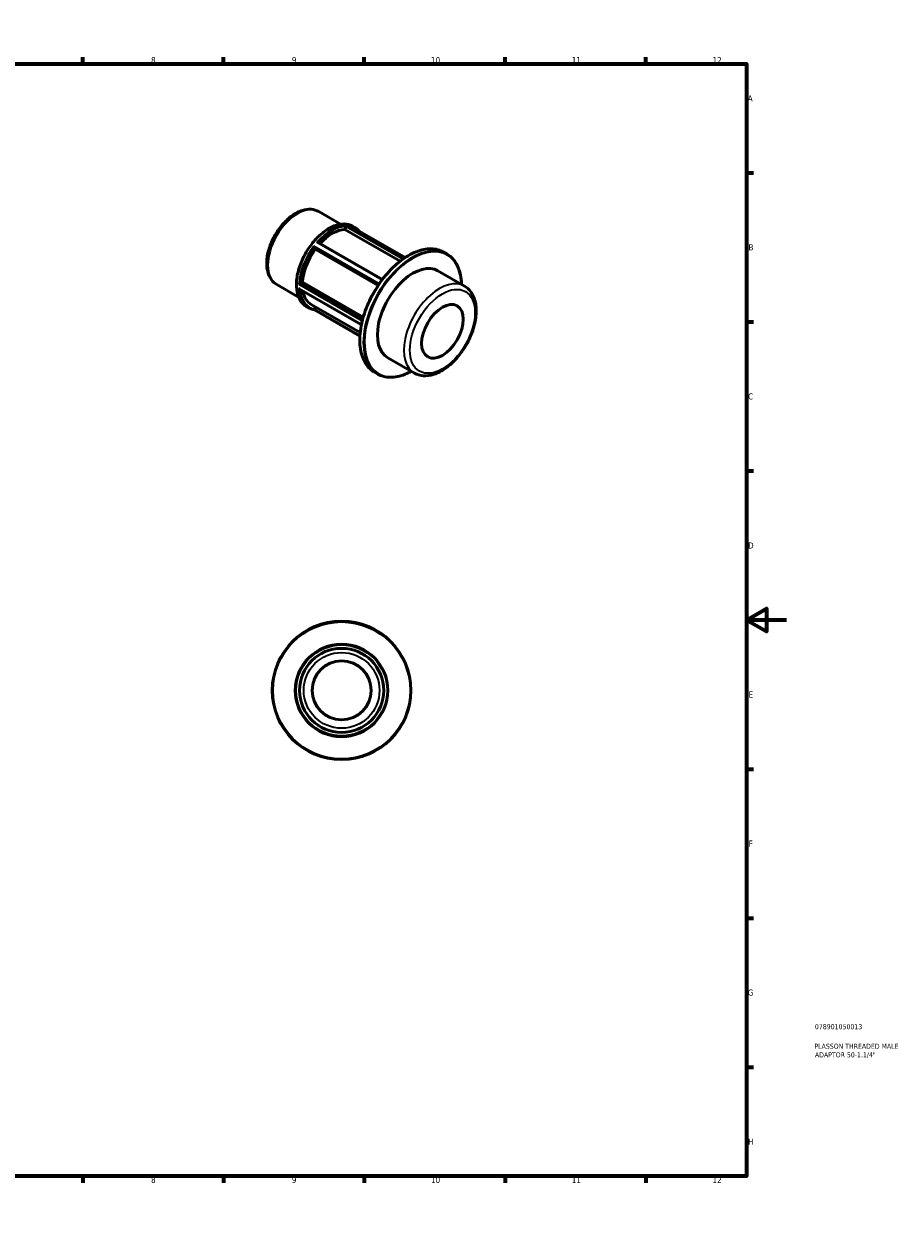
# Model space of a CAD drawing. Header units: millimetres. Extents: x 0 to 898, y 0 to 594.
# Tile 3 of 3: x 461 to 898, y 0 to 594. Entities that reach past the tile are written whole.
import ezdxf

# ---------------------------------------------------------------- set-up
doc = ezdxf.new("R2010")
doc.units = ezdxf.units.MM
for name, color, linetype, lineweight in [('Border (ANSI)', 7, 'Continuous', 70), ('Title (ISO)', 7, 'Continuous', 50), ('Visible (ANSI)', 7, 'Continuous', 50), ('Visible Narrow (ANSI)', 7, 'Continuous', 35)]:
    doc.layers.add(name, color=color, linetype=linetype, lineweight=lineweight)
doc.styles.add('Note Text (ANSI)', font='tahoma.ttf')
doc.styles.add('Note Text (ISO)', font='tahoma.ttf')

# ---------------------------------------------------------------- blocks, each defined once
blk = doc.blocks.new('Borders Default Border')
at = {"layer": 'Border (ANSI)'}
for p, q in [((70.08, 574), (70.08, 577.45)), ((140.17, 574), (140.17, 577.45)), ((210.25, 574), (210.25, 577.45)), ((280.33, 574), (280.33, 577.45)), ((350.42, 574), (350.42, 577.45)), ((490.58, 574), (490.58, 577.45)), ((560.67, 574), (560.67, 577.45)), ((630.75, 574), (630.75, 577.45)), ((700.83, 574), (700.83, 577.45)), ((770.92, 574), (770.92, 577.45)), ((20, 519.75), (16.55, 519.75)), ((821, 519.75), (824.45, 519.75)), ((20, 445.5), (16.55, 445.5)), ((821, 445.5), (824.45, 445.5)), ((20, 371.25), (16.55, 371.25)), ((821, 371.25), (824.45, 371.25)), ((20, 222.75), (16.55, 222.75)), ((821, 222.75), (824.45, 222.75)), ((20, 148.5), (16.55, 148.5)), ((821, 148.5), (824.45, 148.5)), ((20, 74.25), (16.55, 74.25)), ((821, 74.25), (824.45, 74.25)), ((70.08, 20), (70.08, 16.55)), ((140.17, 20), (140.17, 16.55)), ((210.25, 20), (210.25, 16.55)), ((280.33, 20), (280.33, 16.55)), ((350.42, 20), (350.42, 16.55)), ((490.58, 20), (490.58, 16.55)), ((560.67, 20), (560.67, 16.55)), ((630.75, 20), (630.75, 16.55)), ((700.83, 20), (700.83, 16.55)), ((770.92, 20), (770.92, 16.55))]:
    blk.add_line(p, q, dxfattribs=at)
at = {"layer": 'Border (ANSI)', "flags": 128}
for points in [[(420.5, 594), (420.5, 574), (414.73, 584), (426.27, 584), (420.5, 574)], [(20, 20), (20, 574), (821, 574), (821, 20), (20, 20)], [(0, 297), (20, 297), (10, 302.77), (10, 291.23), (20, 297)], [(841, 297), (821, 297), (831, 302.77), (831, 291.23), (821, 297)], [(420.5, 0), (420.5, 20), (414.73, 10), (426.27, 10), (420.5, 20)]]:
    blk.add_lwpolyline(points, dxfattribs=at)
at = {"layer": 'Border (ANSI)', "attachment_point": 7, "style": 'Note Text (ANSI)'}
for s, insert, char_height in [('1', (34.35, 574.4), 3.05), ('2', (104.2, 574.4), 3.05), ('3', (174.26, 574.34), 3.05), ('4', (244.23, 574.4), 3.05), ('5', (314.48, 574.34), 3.05), ('6', (384.49, 574.34), 3.05), ('7', (454.6, 574.4), 3.05), ('8', (524.63, 574.33), 3.05), ('9', (594.7, 574.34), 3.05), ('10', (663.96, 574.34), 3.048), ('11', (734.04, 574.4), 3.048), ('12', (804.13, 574.4), 3.048), ('A', (16.78, 555.35), 3.05), ('A', (821.63, 555.35), 3.05), ('B', (17.15, 481.1), 3.05), ('B', (821.99, 481.1), 3.05), ('C', (16.95, 406.8), 3.05), ('C', (821.8, 406.8), 3.05), ('D', (16.96, 332.6), 3.05), ('D', (821.81, 332.6), 3.05), ('E', (17.21, 258.35), 3.05), ('E', (822.05, 258.35), 3.05), ('F', (17.29, 184.1), 3.05), ('F', (822.14, 184.1), 3.05), ('G', (16.81, 109.79), 3.05), ('G', (821.66, 109.79), 3.05), ('H', (16.97, 35.6), 3.05), ('H', (821.81, 35.6), 3.05), ('1', (34.35, 16.55), 3.05), ('2', (104.2, 16.55), 3.05), ('3', (174.26, 16.49), 3.05), ('4', (244.23, 16.55), 3.05), ('5', (314.48, 16.49), 3.05), ('6', (384.49, 16.49), 3.05), ('7', (454.6, 16.55), 3.05), ('8', (524.63, 16.48), 3.05), ('9', (594.7, 16.49), 3.05), ('10', (663.96, 16.49), 3.048), ('11', (734.04, 16.55), 3.048), ('12', (804.13, 16.55), 3.048)]:
    blk.add_mtext(s, dxfattribs=dict(at, insert=insert, char_height=char_height))
blk = doc.blocks.new('Title Blocks ISO')
at = {"layer": 'Title (ISO)', "color": 232, "true_color": 0xca0064, "style": 'Note Text (ISO)'}
for tag, p in [('PART_NUMBER_001', (34.08, 73.13)), ('DESCRIPTION_001', (33.84, 63.4)), ('DESCRIPTION_002', (34.09, 59.12))]:
    blk.add_attdef(tag, p, '', height=2.5, dxfattribs=at)

msp = doc.modelspace()

# ---------------------------------------------------------------- linework, layer by layer
at = {"layer": 'Visible (ANSI)'}
for p, q in [((608.064, 500.465), (618.958, 494.191)), ((621.151, 491.545), (621.745, 493.078)), ((623.524, 493.437), (651.118, 477.546)), ((624.894, 493.191), (625.999, 492.555)), ((648.6, 475.738), (621.151, 491.545)), ((606.381, 481.669), (605.786, 482.517)), ((637.626, 463.676), (606.381, 481.669)), ((607.766, 485.137), (639.782, 466.7)), ((670.263, 480.277), (671.876, 479.348)), ((667.432, 470.945), (680.658, 463.328)), ((587.149, 464.146), (598.043, 457.873)), ((598.833, 464.589), (600.022, 465.274)), ((600.022, 465.274), (630.243, 447.871)), ((598.505, 461.874), (629.328, 444.124)), ((601.889, 453.24), (602.993, 452.604)), ((604.335, 454.25), (628.726, 440.204)), ((605.59, 451.652), (628.582, 438.412)), ((605.786, 451.929), (606.257, 453.143)), ((642.48, 427.616), (655.706, 419.999)), ((635.829, 420.483), (637.443, 419.554))]:
    msp.add_line(p, q, dxfattribs=at)
for radius in [34.5, 23.05, 20.955, 14.668]:
    msp.add_circle((619.464, 261.927), radius, dxfattribs=at)
for centre, major_axis, start_param, end_param in [((614.792, 472.409), (10.457, 18.159), 0.3399513, 1.2035659), ((614.792, 472.409), (-10.457, -18.159), 4.5287415, 5.4157679), ((654.956, 449.28), (12.476, 21.665), 0, 3.1415927), ((614.792, 472.409), (-10.457, -18.159), 5.6799921, 6.2831853)]:
    msp.add_ellipse(centre, major_axis=major_axis, ratio=0.5780931, start_param=start_param, end_param=end_param, dxfattribs=at)
msp.add_ellipse((669.664, 440.811), major_axis=(-7.32, -12.711), ratio=0.5780931, dxfattribs=at)
for points, knots in [([(608.064, 500.465), (606.933, 501.116), (605.651, 501.495), (602.882, 501.708), (601.387, 501.501), (598.238, 500.507), (596.581, 499.652), (593.342, 497.386), (591.763, 495.957), (588.872, 492.702), (587.558, 490.879), (585.308, 487.018), (584.372, 484.982), (582.963, 480.874), (582.492, 478.803), (582.085, 474.806), (582.151, 472.879), (582.88, 469.397), (583.531, 467.827), (585.219, 465.556), (586.118, 464.74), (587.149, 464.146)], [5.4997209, 5.4997209, 5.4997209, 5.4997209, 5.7692038, 5.7692038, 6.061863, 6.061863, 6.3900213, 6.3900213, 6.727103, 6.727103, 7.061754, 7.061754, 7.3950061, 7.3950061, 7.729515, 7.729515, 8.066545, 8.066545, 8.3956026, 8.3956026, 8.6413135, 8.6413135, 8.6413135, 8.6413135]), ([(624.894, 493.191), (623.662, 493.9), (622.24, 494.276), (619.146, 494.332), (617.468, 493.998), (614.017, 492.647), (612.242, 491.617), (608.792, 488.968), (607.117, 487.349), (604.04, 483.691), (602.636, 481.653), (600.239, 477.362), (599.245, 475.11), (597.767, 470.615), (597.282, 468.373), (596.876, 464.119), (596.955, 462.108), (597.682, 458.525), (598.327, 456.951), (599.962, 454.659), (600.858, 453.834), (601.889, 453.24)], [5.4997209, 5.4997209, 5.4997209, 5.4997209, 5.8086362, 5.8086362, 6.1250068, 6.1250068, 6.4475238, 6.4475238, 6.7705055, 6.7705055, 7.0929713, 7.0929713, 7.4152411, 7.4152411, 7.7377675, 7.7377675, 8.0608057, 8.0608057, 8.3829441, 8.3829441, 8.6413135, 8.6413135, 8.6413135, 8.6413135]), ([(621.754, 493.103), (621.766, 493.14), (621.778, 493.178), (621.8, 493.261), (621.811, 493.304), (621.831, 493.398), (621.839, 493.447), (621.848, 493.52), (621.851, 493.548), (621.852, 493.596), (621.851, 493.616), (621.849, 493.631), (621.849, 493.632), (621.849, 493.632)], [-0.077528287, -0.077528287, -0.077528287, -0.077528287, -0.065469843, -0.065469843, -0.051060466, -0.051060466, -0.031415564, -0.031415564, -0.015991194, -0.015991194, 0, 0, 0.000411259, 0.000411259, 0.000411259, 0.000411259]), ([(623.417, 493.488), (623.418, 493.488), (623.42, 493.487), (623.456, 493.473), (623.491, 493.456), (623.524, 493.437)], [-0.188908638, -0.188908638, -0.188908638, -0.188908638, -0.188404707, -0.188404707, -0.174216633, -0.174216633, -0.174216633, -0.174216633]), ([(628.126, 490.787), (627.955, 490.985), (627.776, 491.175), (627.105, 491.822), (626.573, 492.224), (625.999, 492.555)], [5.30060352, 5.30060352, 5.30060352, 5.30060352, 5.3558765, 5.3558765, 5.49972085, 5.49972085, 5.49972085, 5.49972085]), ([(605.776, 482.531), (605.76, 482.552), (605.744, 482.579), (605.71, 482.648), (605.693, 482.691), (605.656, 482.796), (605.638, 482.86), (605.611, 482.972), (605.602, 483.021), (605.585, 483.117), (605.579, 483.165), (605.575, 483.211), (605.575, 483.213), (605.575, 483.214)], [-0.077528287, -0.077528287, -0.077528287, -0.077528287, -0.065469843, -0.065469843, -0.051060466, -0.051060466, -0.031415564, -0.031415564, -0.015991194, -0.015991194, 0, 0, 0.000411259, 0.000411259, 0.000411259, 0.000411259]), ([(607.143, 485.164), (607.144, 485.164), (607.146, 485.164), (607.205, 485.179), (607.266, 485.19), (607.386, 485.202), (607.446, 485.204), (607.563, 485.198), (607.622, 485.189), (607.709, 485.164), (607.74, 485.152), (607.766, 485.137)], [-0.188908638, -0.188908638, -0.188908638, -0.188908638, -0.188404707, -0.188404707, -0.165730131, -0.165730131, -0.144110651, -0.144110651, -0.121701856, -0.121701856, -0.107440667, -0.107440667, -0.107440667, -0.107440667]), ([(670.263, 480.277), (668.419, 481.339), (666.287, 481.896), (661.648, 481.955), (659.135, 481.443), (653.975, 479.393), (651.325, 477.843), (646.174, 473.864), (643.674, 471.436), (639.078, 465.952), (636.982, 462.898), (633.402, 456.471), (631.919, 453.099), (629.713, 446.374), (628.992, 443.022), (628.389, 436.67), (628.508, 433.672), (629.587, 428.338), (630.546, 426), (632.968, 422.592), (634.299, 421.364), (635.829, 420.483)], [5.4997209, 5.4997209, 5.4997209, 5.4997209, 5.8122051, 5.8122051, 6.1298799, 6.1298799, 6.4515974, 6.4515974, 6.7735809, 6.7735809, 7.0952192, 7.0952192, 7.4167293, 7.4167293, 7.7384122, 7.7384122, 8.0604389, 8.0604389, 8.3818888, 8.3818888, 8.6413135, 8.6413135, 8.6413135, 8.6413135]), ([(679.166, 464.188), (679.122, 465.816), (678.952, 467.371), (678.118, 471.493), (677.16, 473.831), (674.737, 477.239), (673.407, 478.467), (671.876, 479.348)], [4.7430525, 4.7430525, 4.7430525, 4.7430525, 4.91884626, 4.91884626, 5.24029611, 5.24029611, 5.49972085, 5.49972085, 5.49972085, 5.49972085]), ([(598.222, 464.255), (598.223, 464.255), (598.223, 464.256), (598.257, 464.275), (598.294, 464.297), (598.376, 464.343), (598.419, 464.368), (598.514, 464.421), (598.567, 464.449), (598.66, 464.499), (598.7, 464.52), (598.765, 464.554), (598.79, 464.567), (598.813, 464.579)], [-0.188908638, -0.188908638, -0.188908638, -0.188908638, -0.188404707, -0.188404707, -0.165730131, -0.165730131, -0.144110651, -0.144110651, -0.121701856, -0.121701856, -0.104929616, -0.104929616, -0.093392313, -0.093392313, -0.093392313, -0.093392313]), ([(655.706, 419.999), (657.051, 419.225), (658.58, 418.781), (661.892, 418.56), (663.683, 418.828), (667.44, 420.068), (669.411, 421.109), (673.253, 423.85), (675.122, 425.565), (678.548, 429.465), (680.107, 431.647), (682.773, 436.262), (683.883, 438.694), (685.548, 443.59), (686.103, 446.052), (686.58, 450.791), (686.499, 453.066), (685.647, 457.169), (684.885, 459.01), (682.919, 461.675), (681.866, 462.633), (680.658, 463.328)], [2.3581282, 2.3581282, 2.3581282, 2.3581282, 2.6342494, 2.6342494, 2.9321164, 2.9321164, 3.2600823, 3.2600823, 3.5943332, 3.5943332, 3.9264264, 3.9264264, 4.2573998, 4.2573998, 4.5894544, 4.5894544, 4.9236806, 4.9236806, 5.251761, 5.251761, 5.4997209, 5.4997209, 5.4997209, 5.4997209]), ([(598.505, 461.874), (598.479, 461.889), (598.453, 461.907), (598.39, 461.956), (598.353, 461.992), (598.284, 462.069), (598.252, 462.112), (598.223, 462.159), (598.223, 462.16), (598.222, 462.161)], [-0.040990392, -0.040990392, -0.040990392, -0.040990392, -0.031415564, -0.031415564, -0.015991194, -0.015991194, 0, 0, 0.000411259, 0.000411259, 0.000411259, 0.000411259]), ([(602.993, 452.604), (603.152, 452.513), (603.314, 452.427), (603.644, 452.266), (603.813, 452.191), (604.155, 452.052), (604.328, 451.989), (604.681, 451.873), (604.86, 451.82), (605.223, 451.727), (605.407, 451.686), (605.593, 451.651)], [2.3581282, 2.3581282, 2.3581282, 2.3581282, 2.39799628, 2.39799628, 2.43786435, 2.43786435, 2.47773243, 2.47773243, 2.5176005, 2.5176005, 2.55746858, 2.55746858, 2.55746858, 2.55746858]), ([(605.593, 451.651), (605.595, 451.651), (605.596, 451.651), (605.607, 451.651), (605.62, 451.658), (605.65, 451.686), (605.668, 451.708), (605.704, 451.764), (605.721, 451.793), (605.751, 451.851), (605.764, 451.877), (605.776, 451.904)], [-0.169180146, -0.169180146, -0.169180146, -0.169180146, -0.165730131, -0.165730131, -0.144110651, -0.144110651, -0.121701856, -0.121701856, -0.104929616, -0.104929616, -0.093392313, -0.093392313, -0.093392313, -0.093392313]), ([(637.443, 419.554), (639.287, 418.492), (641.419, 417.935), (646.058, 417.876), (648.57, 418.388), (652.155, 419.812), (653.185, 420.297), (654.214, 420.858)], [2.3581282, 2.3581282, 2.3581282, 2.3581282, 2.67061247, 2.67061247, 2.98828729, 2.98828729, 3.11479655, 3.11479655, 3.11479655, 3.11479655])]:
    msp.add_open_spline(points, degree=3, knots=knots, dxfattribs=at)
for points in [[(621.745, 493.078), (621.748, 493.086), (621.751, 493.094), (621.754, 493.103)], [(605.786, 482.517), (605.783, 482.521), (605.78, 482.526), (605.776, 482.531)], [(598.813, 464.579), (598.82, 464.582), (598.827, 464.586), (598.833, 464.589)], [(605.776, 451.904), (605.78, 451.912), (605.783, 451.921), (605.786, 451.929)]]:
    msp.add_open_spline(points, degree=3, dxfattribs=at)
at = {"layer": 'Visible Narrow (ANSI)'}
for p, q in [((621.754, 493.103), (650.044, 476.812)), ((650.502, 477.132), (621.849, 493.632)), ((623.417, 493.488), (651.11, 477.541)), ((638.153, 464.453), (605.575, 483.214)), ((605.776, 482.531), (637.875, 464.046)), ((607.143, 485.164), (639.607, 466.469)), ((598.222, 464.255), (629.768, 446.089)), ((629.915, 446.669), (598.813, 464.579)), ((629.351, 444.235), (598.222, 462.161)), ((628.603, 438.759), (605.776, 451.904))]:
    msp.add_line(p, q, dxfattribs=at)
for radius in [34.081, 22.631, 18.859]:
    msp.add_circle((619.464, 261.927), radius, dxfattribs=at)
for centre, major_axis, start_param, end_param in [((597.606, 482.306), (-10.457, -18.159), 3.1415927, 6.2831853), ((613.392, 473.216), (-11.503, -19.975), 3.1415927, 6.2831853), ((614.496, 472.58), (11.503, 19.975), 0.3154499, 1.2514791), ((614.792, 472.409), (11.294, 19.612), 0.3340077, 1.23191), ((614.496, 472.58), (11.503, 19.975), 0, 0.2042815), ((614.792, 472.409), (11.294, 19.612), 6.2157264, 6.3506442), ((614.496, 472.58), (-11.503, -19.975), 4.5042401, 5.4402693), ((614.792, 472.409), (11.294, 19.612), 1.3812052, 2.2801188), ((653.046, 450.38), (-17.217, -29.897), 3.1415927, 6.2831853), ((654.66, 449.451), (17.217, 29.897), 0, 3.1415927), ((654.956, 449.28), (-17.007, -29.534), 2.3943251, 7.0304528), ((668.182, 441.664), (12.476, 21.665), 0, 3.1415927), ((614.496, 472.58), (-11.503, -19.975), 5.5514376, 6.2831853), ((614.792, 472.409), (-11.294, -19.612), 5.579598, 6.468909)]:
    msp.add_ellipse(centre, major_axis=major_axis, ratio=0.5780931, start_param=start_param, end_param=end_param, dxfattribs=at)
msp.add_ellipse((669.664, 440.811), major_axis=(-11.43, -19.849), ratio=0.5780931, dxfattribs=at)

# ---------------------------------------------------------------- block references
msp.add_blockref('Borders Default Border', (0, 0))
msp.add_blockref('Title Blocks ISO', (821, 20)).add_auto_attribs({'PART_NUMBER_001': '078901050013', 'DESCRIPTION_001': 'PLASSON THREADED MALE', 'DESCRIPTION_002': 'ADAPTOR 50-1.1/4"'})

doc.saveas('drawing.dxf')
